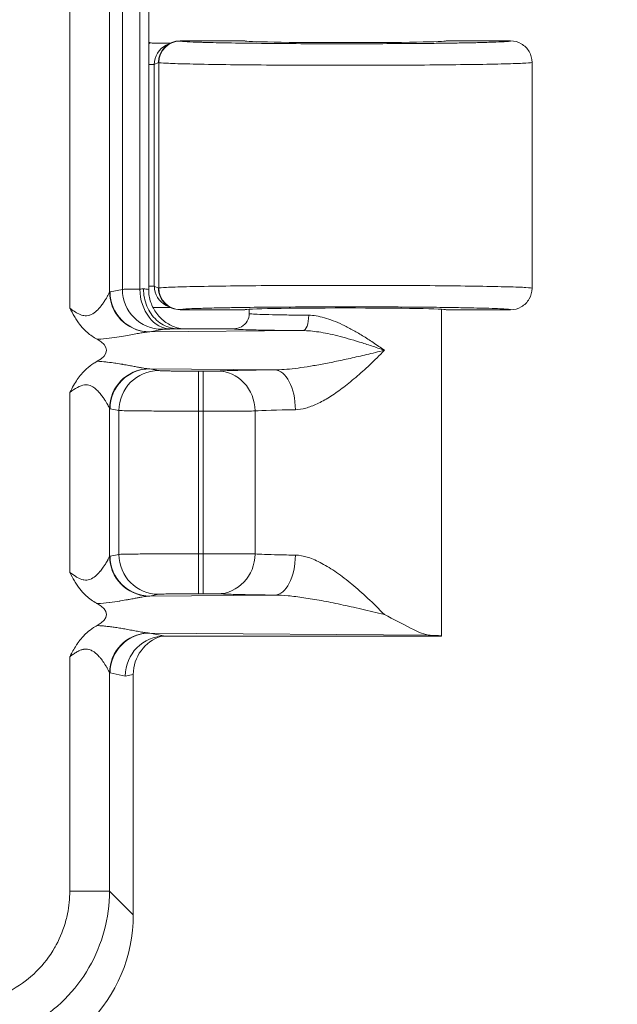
# Model space of a CAD drawing. Header units: inches. Extents: x 0.3 to 84.8, y 1.5 to 53.5.
# Tile 67 of 107: x 76.4 to 77.4, y 20.8 to 22.4. Entities that reach past the tile are written whole.
import ezdxf

# ---------------------------------------------------------------- set-up
doc = ezdxf.new("R2010")
doc.units = ezdxf.units.IN
doc.header["$LTSCALE"] = 2.5
doc.header["$MEASUREMENT"] = 0
for name, color, linetype, lineweight in [('Dimension (ANSI)', 7, 'Continuous', 9), ('Visible (ANSI)', 7, 'Continuous', 18), ('Visible Narrow (ANSI)', 7, 'Continuous', 5)]:
    doc.layers.add(name, color=color, linetype=linetype, lineweight=lineweight)
doc.styles.add('Note Text (ANSI)', font='arial.ttf')
doc.dimstyles.new('.XX', dxfattribs={"dimscale": 2.5, "dimtxt": 0.095, "dimasz": 0.125, "dimexe": 0.1875, "dimexo": 0.0625, "dimgap": 0.0625, "dimtad": 0, "dimtih": 1, "dimtoh": 1, "dimrnd": 1e-08, "dimzin": 0, "dimdsep": 46, "dimtxsty": 'Note Text (ANSI)', "dimblk": 'Filled-1', "dimcen": 0.09, "dimdle": 0.45, "dimclrd": 256, "dimclre": 256, "dimclrt": 256, "dimadec": 0, "dimazin": 1, "dimtfac": 1.263158, "dimtofl": 0, "dimtmove": 0, "dimatfit": 3, "dimfxl": 1, "dimtolj": 1, "dimtzin": 4, "dimlwd": -1, "dimlwe": -1, "dimarcsym": 0})

# ---------------------------------------------------------------- blocks, each defined once
blk = doc.blocks.new('Filled-1')
at = {"color": 0}
for p, q in [((0, 0), (-1, 0.25)), ((-1, 0.25), (-1, -0.25)), ((-1, 0), (0, 0)), ((-1, -0.25), (0, 0))]:
    blk.add_line(p, q, dxfattribs=at)
at = {"color": 0, "flags": 128}
blk.add_lwpolyline([(-1, -0.25), (0, 0), (-1, 0.25), (-1, -0.25)], dxfattribs=at)
at = {"color": 0}
blk.add_solid([(-1, -0.25), (0, 0), (-1, 0.25), (-1, -0.25)], dxfattribs=at)
blk = doc.blocks.new('*D53')
at = {"layer": 'Defpoints', "color": 0, "transparency": 16777216}
for p in [(68.6073, 32.3656), (68.6073, 20.3406), (80.6698, 20.3406)]:
    blk.add_point(p, dxfattribs=at)
at = {"layer": 'Dimension (ANSI)', "transparency": 16777216}
for p, q in [((68.7635, 32.3656), (81.1385, 32.3656)), ((80.6698, 32.0531), (80.6698, 28.0394)), ((80.6698, 20.6531), (80.6698, 27.4842)), ((68.7635, 20.3406), (81.1385, 20.3406))]:
    blk.add_line(p, q, dxfattribs=at)
at = {"layer": 'Dimension (ANSI)', "transparency": 16777216, "xscale": 0.3125, "yscale": 0.3125, "zscale": 0.3125}
for p, rotation in [((80.6698, 32.3656), 90), ((80.6698, 20.3406), 270)]:
    blk.add_blockref('Filled-1', p, dxfattribs=dict(at, rotation=rotation))
at = {"layer": 'Dimension (ANSI)', "transparency": 16777216, "insert": (80.2802, 27.8831), "char_height": 0.2375, "attachment_point": 1, "style": 'Note Text (ANSI)'}
blk.add_mtext('\\A1;12.03', dxfattribs=at)

msp = doc.modelspace()

# ---------------------------------------------------------------- linework, layer by layer
at = {"layer": 'Visible (ANSI)'}
for p, q in [((76.647, 21.9169), (76.647, 22.7892)), ((76.8032, 22.3216), (76.698, 22.3216)), ((77.2357, 22.3216), (77.1307, 22.3216)), ((76.6824, 22.3179), (76.6755, 22.3145)), ((76.6834, 22.3181), (76.6834, 22.3181)), ((77.2707, 22.2866), (77.2707, 21.9191)), ((76.6824, 21.8878), (76.6755, 21.8912)), ((76.6834, 21.8876), (76.6834, 21.8876)), ((76.8032, 21.8841), (76.698, 21.8841)), ((76.8107, 21.8781), (76.8107, 21.8849)), ((77.1232, 21.3531), (77.1232, 21.8849)), ((77.2357, 21.8841), (77.1307, 21.8841)), ((76.5948, 21.8393), (76.5948, 21.8393)), ((76.5969, 21.8396), (76.5969, 21.8396)), ((76.6217, 21.844), (76.6217, 21.844)), ((76.7857, 21.8531), (76.6951, 21.8531)), ((76.5948, 21.7968), (76.5948, 21.7968)), ((76.5969, 21.7965), (76.5969, 21.7965)), ((76.6217, 21.7922), (76.6217, 21.7922)), ((76.6217, 21.77), (76.6217, 21.77)), ((76.6217, 21.4362), (76.6217, 21.4362)), ((76.5948, 21.4093), (76.5948, 21.4093)), ((76.5969, 21.4096), (76.5969, 21.4096)), ((76.6217, 21.414), (76.6217, 21.414)), ((76.6217, 21.3622), (76.6217, 21.3622)), ((77.1232, 21.3531), (76.6736, 21.3531)), ((76.6219, 21.2907), (76.6219, 20.8996))]:
    msp.add_line(p, q, dxfattribs=at)
for centre, major_axis, ratio, start_param, end_param in [((76.6568, 22.3528), (-0.0345, -0.0069), 0.996044, 1.092966, 1.154347), ((76.698, 22.2866), (0, 0.035), 0.999239, 0, 1.570796), ((76.9669, 22.3216), (0.1638, 0), 0.017455, 3.141593, 6.283185), ((76.6912, 22.2832), (0.0314, 0.0157), 0.998372, 1.418009, 1.418642), ((76.698, 21.9191), (0, -0.035), 0.999239, 4.712267, 6.283064), ((76.6912, 21.9225), (0.0314, -0.0155), 0.99839, 4.85971, 4.860492), ((76.9669, 21.8841), (-0.1638, 0), 0.017455, 3.141593, 6.283185), ((76.6568, 21.8529), (-0.0345, 0.0069), 0.996044, 6.001653, 6.001835), ((76.508, 21.8181), (0.0702, 0), 0.412637, 5.617883, 6.948388), ((76.508, 21.3881), (0.0702, 0), 0.412637, 5.620478, 6.947845), ((76.6736, 21.2881), (0, 0.065), 0.996044, 0, 1.570796), ((76.6872, 21.2908), (0.064, 0.0128), 0.996044, 1.676593, 2.945425), ((76.9669, 21.3531), (0.1562, 0), 0.017455, 6.275185, 6.772124), ((76.371, 20.9015), (0.1781, -0.1781), 0.992433, 5.501585, 7.064785)]:
    msp.add_ellipse(centre, major_axis=major_axis, ratio=ratio, start_param=start_param, end_param=end_param, dxfattribs=at)
for points, knots in [([(77.2357, 22.3216), (77.2418, 22.3216), (77.2479, 22.32), (77.2532, 22.3169), (77.2585, 22.3138), (77.2629, 22.3094), (77.266, 22.3041), (77.269, 22.2988), (77.2707, 22.2927), (77.2707, 22.2866)], [0, 0, 0, 0, 0.333333, 0.333333, 0.333333, 0.666667, 0.666667, 0.666667, 1, 1, 1, 1]), ([(76.6491, 22.3186), (76.6504, 22.3184), (76.6516, 22.3182), (76.6541, 22.3179), (76.6552, 22.3178), (76.6564, 22.3178)], [-0.0188263, -0.0188263, -0.0188263, -0.0188263, -0.00908625, -0.00908625, -0.00005704, -0.00005704, -0.00005704, -0.00005704]), ([(76.6564, 22.3178), (76.6629, 22.3179), (76.6689, 22.3179), (76.6771, 22.318), (76.68, 22.318), (76.6827, 22.3181)], [-0.06906321, -0.06906321, -0.06906321, -0.06906321, -0.03760418, -0.03760418, -0.018638, -0.018638, -0.018638, -0.018638]), ([(77.2357, 21.8841), (77.2418, 21.8841), (77.2479, 21.8857), (77.2532, 21.8888), (77.2585, 21.8918), (77.2629, 21.8963), (77.266, 21.9016), (77.269, 21.9069), (77.2707, 21.913), (77.2707, 21.9191)], [0, 0, 0, 0, 0.333333, 0.333333, 0.333333, 0.666667, 0.666667, 0.666667, 1, 1, 1, 1]), ([(76.6386, 21.9181), (76.6386, 21.9133), (76.639, 21.9084), (76.64, 21.9037), (76.6409, 21.899), (76.6423, 21.8944), (76.6441, 21.89), (76.6459, 21.8856), (76.6482, 21.8814), (76.6509, 21.8776), (76.6535, 21.8737), (76.6565, 21.8703), (76.6599, 21.8672), (76.6632, 21.8642), (76.6668, 21.8616), (76.6706, 21.8595), (76.6745, 21.8573), (76.6785, 21.8557), (76.6826, 21.8547), (76.6866, 21.8536), (76.6906, 21.8531), (76.6951, 21.8531)], [0, 0, 0, 0, 0.142857, 0.142857, 0.142857, 0.285714, 0.285714, 0.285714, 0.428571, 0.428571, 0.428571, 0.571429, 0.571429, 0.571429, 0.714286, 0.714286, 0.714286, 0.857143, 0.857143, 0.857143, 1, 1, 1, 1]), ([(76.647, 21.9169), (76.647, 21.9099), (76.6482, 21.9028), (76.6527, 21.8896), (76.656, 21.8834), (76.6643, 21.8724), (76.6694, 21.8675), (76.6777, 21.8617), (76.6807, 21.86), (76.6864, 21.8572), (76.6892, 21.8561), (76.6939, 21.8546), (76.6957, 21.8541), (76.6982, 21.8535), (76.699, 21.8534), (76.7001, 21.8532), (76.7004, 21.8531), (76.7007, 21.8531)], [0, 0, 0, 0, 0.0535069, 0.0535069, 0.1061098, 0.1061098, 0.1586969, 0.1586969, 0.1843385, 0.1843385, 0.2079962, 0.2079962, 0.2240638, 0.2240638, 0.232555, 0.232555, 0.2367634, 0.2367634, 0.2367634, 0.2367634]), ([(76.5632, 21.836), (76.5624, 21.8364), (76.5616, 21.8368), (76.5608, 21.8373), (76.5554, 21.8404), (76.5501, 21.8442), (76.5454, 21.8486), (76.5431, 21.8507), (76.541, 21.8529), (76.5389, 21.8553), (76.536, 21.8585), (76.5333, 21.8621), (76.5308, 21.8658), (76.5292, 21.8682), (76.5276, 21.8707), (76.5261, 21.8733), (76.5235, 21.8776), (76.5211, 21.8821), (76.5186, 21.8867)], [0, 0, 0, 0, 0.042127, 0.042127, 0.042127, 0.333333, 0.333333, 0.333333, 0.47227, 0.47227, 0.47227, 0.666667, 0.666667, 0.666667, 0.792433, 0.792433, 0.792433, 1, 1, 1, 1]), ([(76.6827, 21.8876), (76.6799, 21.8877), (76.677, 21.8877), (76.669, 21.8878), (76.663, 21.8878), (76.6564, 21.8878)], [0.02166068, 0.02166068, 0.02166068, 0.02166068, 0.04648151, 0.04648151, 0.0886011, 0.0886011, 0.0886011, 0.0886011]), ([(76.7857, 21.8531), (76.79, 21.8531), (76.7944, 21.8542), (76.7982, 21.8564), (76.802, 21.8586), (76.8052, 21.8618), (76.8074, 21.8656), (76.8095, 21.8693), (76.8107, 21.8737), (76.8107, 21.878)], [0, 0, 0, 0, 0.3333333, 0.3333333, 0.3333333, 0.6666667, 0.6666667, 0.6666667, 0.9993553, 0.9993553, 0.9993553, 0.9993553]), ([(76.5186, 21.7495), (76.5207, 21.7534), (76.5228, 21.7572), (76.5249, 21.7609), (76.5269, 21.7643), (76.5288, 21.7675), (76.5309, 21.7705), (76.533, 21.7736), (76.5352, 21.7765), (76.5375, 21.7793), (76.5401, 21.7823), (76.5428, 21.7851), (76.5456, 21.7877), (76.5494, 21.7912), (76.5536, 21.7944), (76.5579, 21.7971), (76.5596, 21.7982), (76.5614, 21.7992), (76.5632, 21.8002)], [0, 0, 0, 0, 0.174708, 0.174708, 0.174708, 0.333333, 0.333333, 0.333333, 0.492924, 0.492924, 0.492924, 0.666667, 0.666667, 0.666667, 0.903085, 0.903085, 0.903085, 1, 1, 1, 1]), ([(76.5632, 21.4059), (76.5628, 21.4062), (76.5625, 21.4064), (76.5621, 21.4066), (76.5561, 21.4099), (76.5505, 21.4139), (76.5454, 21.4186), (76.5433, 21.4205), (76.5413, 21.4225), (76.5394, 21.4246), (76.5363, 21.4281), (76.5335, 21.4318), (76.5308, 21.4358), (76.5293, 21.4381), (76.5278, 21.4404), (76.5263, 21.4429), (76.5237, 21.4473), (76.5212, 21.4519), (76.5186, 21.4567)], [0, 0, 0, 0, 0.020574, 0.020574, 0.020574, 0.333333, 0.333333, 0.333333, 0.4603, 0.4603, 0.4603, 0.666667, 0.666667, 0.666667, 0.785011, 0.785011, 0.785011, 1, 1, 1, 1]), ([(77.0304, 21.3881), (77.0452, 21.3806), (77.06, 21.3725), (77.0857, 21.3596), (77.0966, 21.3546), (77.1049, 21.3544)], [0.0000001, 0.0000001, 0.0000001, 0.0000001, 0.135667, 0.135667, 0.2691124, 0.2691124, 0.2691124, 0.2691124]), ([(76.5186, 21.3195), (76.5199, 21.3219), (76.5212, 21.3243), (76.5225, 21.3267), (76.5243, 21.3298), (76.526, 21.3328), (76.5278, 21.3358), (76.5286, 21.337), (76.5295, 21.3383), (76.5303, 21.3396), (76.5314, 21.3412), (76.5325, 21.3427), (76.5336, 21.3443), (76.5358, 21.3472), (76.538, 21.35), (76.5405, 21.3526), (76.5419, 21.3541), (76.5433, 21.3556), (76.5448, 21.357), (76.5462, 21.3583), (76.5477, 21.3596), (76.5492, 21.3608), (76.5527, 21.3637), (76.5564, 21.3663), (76.5604, 21.3686), (76.5613, 21.3692), (76.5623, 21.3697), (76.5633, 21.3702)], [0, 0, 0, 0, 0.116752, 0.116752, 0.116752, 0.267552, 0.267552, 0.267552, 0.333333, 0.333333, 0.333333, 0.417564, 0.417564, 0.417564, 0.576083, 0.576083, 0.576083, 0.666667, 0.666667, 0.666667, 0.752789, 0.752789, 0.752789, 0.951284, 0.951284, 0.951284, 1, 1, 1, 1])]:
    msp.add_open_spline(points, degree=3, knots=knots, dxfattribs=at)
for points in [[(76.647, 21.9169), (76.647, 21.9169), (76.647, 21.9169), (76.647, 21.9169)], [(76.6564, 21.8878), (76.6556, 21.8878), (76.6548, 21.8878), (76.654, 21.8877)]]:
    msp.add_open_spline(points, degree=3, dxfattribs=at)
at = {"layer": 'Visible Narrow (ANSI)'}
for p, q in [((76.5186, 22.8195), (76.5186, 21.8867)), ((76.5834, 22.7935), (76.5834, 21.9127)), ((76.6043, 22.789), (76.6043, 21.9172)), ((76.6326, 22.7884), (76.6326, 21.9178)), ((76.6983, 22.3214), (76.698, 22.3216)), ((76.6561, 22.2831), (76.647, 22.2831)), ((76.663, 22.2866), (76.6561, 22.2831)), ((76.6561, 21.9226), (76.6561, 22.2831)), ((76.6634, 22.2864), (76.663, 22.2866)), ((76.6634, 22.2864), (76.6634, 21.9193)), ((76.6561, 21.9226), (76.647, 21.9226)), ((76.6561, 21.9226), (76.663, 21.9191)), ((76.6634, 21.9193), (76.663, 21.9191)), ((76.5842, 21.9131), (76.6043, 21.9172)), ((76.6983, 21.8843), (76.698, 21.8841)), ((76.6489, 21.8482), (76.669, 21.8522)), ((76.6489, 21.8482), (76.8979, 21.8501)), ((76.6489, 21.788), (76.852, 21.7864)), ((76.6489, 21.788), (76.6632, 21.7851)), ((76.7279, 21.7191), (76.7279, 21.7841)), ((76.7279, 21.7841), (76.7354, 21.7841)), ((76.5186, 21.7495), (76.5186, 21.4567)), ((76.5834, 21.7235), (76.5834, 21.4827)), ((76.5842, 21.723), (76.5984, 21.7201)), ((76.5984, 21.7201), (76.5984, 21.486)), ((76.7279, 21.7191), (76.7279, 21.487)), ((76.7279, 21.7191), (76.7354, 21.7191)), ((76.7354, 21.7191), (76.7354, 21.487)), ((76.82, 21.7194), (76.82, 21.4867)), ((76.5842, 21.4831), (76.5984, 21.486)), ((76.7279, 21.487), (76.7354, 21.487)), ((76.7279, 21.422), (76.7279, 21.487)), ((76.7279, 21.422), (76.7354, 21.422)), ((76.6489, 21.4182), (76.6632, 21.421)), ((76.852, 21.4198), (76.6489, 21.4182)), ((76.6736, 21.3531), (76.6489, 21.358)), ((77.1049, 21.3544), (76.6489, 21.358)), ((76.5186, 21.3195), (76.5186, 20.9382)), ((76.5834, 21.2935), (76.5834, 20.9382)), ((76.6089, 21.2881), (76.5842, 21.293)), ((76.6219, 21.2907), (76.6089, 21.2881)), ((76.5186, 20.9382), (76.5834, 20.9382)), ((76.6219, 20.8996), (76.5834, 20.9382))]:
    msp.add_line(p, q, dxfattribs=at)
for centre, major_axis, ratio, start_param, end_param in [((76.6983, 22.2864), (0.0156, 0.0313), 0.999239, 0.46383, 2.034018), ((76.6908, 22.2833), (-0.0259, -0.0484), 0.996516, 4.501205, 4.562431), ((76.6912, 22.2832), (0.0314, 0.0157), 0.998372, 1.571022, 2.678596), ((76.6912, 21.9225), (0.0314, -0.0155), 0.99839, 3.599769, 4.707332), ((76.6983, 21.9193), (-0.0156, 0.0313), 0.999239, 1.107575, 2.677762), ((76.5842, 21.7866), (0.0001, 0.1265), 0.087135, 0.017888, 0.089732), ((76.6481, 21.9127), (-0.0468, 0.0451), 0.992154, 0.771332, 2.299801), ((76.6489, 21.9131), (0.0127, -0.0637), 0.996044, 4.516222, 6.085497), ((76.669, 21.9172), (0.0127, -0.0637), 0.996044, 4.516225, 6.085408), ((76.5819, 21.9192), (0.0651, 0), 0.035116, 5.604467, 5.766579), ((76.6832, 21.9178), (0.0014, -0.065), 0.777978, 4.695572, 6.255393), ((76.8979, 21.8751), (-0.0002, -0.025), 0.380984, 0.018867, 1.573534), ((76.6481, 21.7235), (0.0468, 0.0451), 0.992153, 0.841854, 2.370276), ((76.6489, 21.723), (0.0127, 0.0637), 0.996044, 0.197689, 1.766964), ((76.6632, 21.7201), (0.0127, 0.0637), 0.996044, 0.19774, 1.766965), ((76.7354, 21.7191), (0, 0.065), 0.00001, 0.017487, 1.570797), ((76.7589, 21.7194), (-0.0031, 0.0649), 0.940262, 4.66704, 6.231911), ((76.852, 21.7214), (-0.0007, 0.065), 0.519507, 4.706933, 6.262841), ((76.5838, 21.7258), (0.00072, -0.00281), 0.513602, 5.545985, 6.04079), ((76.967, 21.7181), (-0.1563, 0), 0.024701, 5.258774, 5.936286), ((76.6632, 21.486), (0.0127, -0.0637), 0.996044, 4.51622, 6.085431), ((76.7354, 21.487), (0, -0.065), 0.00001, 4.712395, 6.265712), ((76.7589, 21.4867), (-0.0031, -0.0649), 0.940262, 0.051275, 1.616145), ((76.5843, 21.3566), (0.0001, 0.1265), 0.08714, 0.017875, 0.089719), ((76.6481, 21.4827), (-0.0468, 0.0451), 0.992154, 0.771332, 2.299801), ((76.6489, 21.4831), (0.0127, -0.0637), 0.996044, 4.516222, 6.085497), ((76.852, 21.4847), (-0.0007, -0.065), 0.519569, 0.020697, 1.576191), ((76.6481, 21.2935), (-0.0468, -0.0451), 0.992149, 3.98335, 5.511784), ((76.6489, 21.293), (0.0127, 0.0637), 0.996044, 0.197689, 1.766964), ((76.649, 21.3823), (0.0327, -0.0016), 0.744449, 4.652997, 4.745621), ((76.5843, 21.418), (0, -0.125), 0.087144, 6.193089, 6.265793)]:
    msp.add_ellipse(centre, major_axis=major_axis, ratio=ratio, start_param=start_param, end_param=end_param, dxfattribs=at)
for points, knots in [([(77.2357, 22.3216), (77.2357, 22.3215), (77.2356, 22.3214), (77.2354, 22.3213), (77.2344, 22.321), (77.2316, 22.3207), (77.2268, 22.3204), (77.225, 22.3203), (77.223, 22.3201), (77.2206, 22.32), (77.2153, 22.3198), (77.2086, 22.3195), (77.2006, 22.3193), (77.1959, 22.3191), (77.1907, 22.319), (77.1851, 22.3188), (77.1772, 22.3186), (77.1684, 22.3185), (77.1588, 22.3183), (77.1503, 22.3181), (77.1413, 22.318), (77.1318, 22.3179), (77.123, 22.3178), (77.1137, 22.3176), (77.1042, 22.3175), (77.0916, 22.3174), (77.0785, 22.3173), (77.0649, 22.3172), (77.0569, 22.3172), (77.0487, 22.3171), (77.0404, 22.3171), (77.0239, 22.317), (77.007, 22.3169), (76.99, 22.3169), (76.9839, 22.3169), (76.9778, 22.3169), (76.9717, 22.3169), (76.9521, 22.3169), (76.9325, 22.3169), (76.9132, 22.317), (76.9097, 22.317), (76.9062, 22.317), (76.9027, 22.317), (76.8812, 22.3171), (76.8604, 22.3173), (76.8409, 22.3174), (76.8399, 22.3174), (76.8389, 22.3175), (76.838, 22.3175), (76.8176, 22.3177), (76.7987, 22.3179), (76.7819, 22.3182), (76.7808, 22.3182), (76.7798, 22.3182), (76.7788, 22.3182), (76.7632, 22.3185), (76.7495, 22.3188), (76.7381, 22.3191), (76.736, 22.3192), (76.7341, 22.3192), (76.7321, 22.3193), (76.7227, 22.3196), (76.7152, 22.3199), (76.7096, 22.3202), (76.7077, 22.3203), (76.7061, 22.3204), (76.7047, 22.3205), (76.7011, 22.3208), (76.6989, 22.3211), (76.6983, 22.3214)], [0, 0, 0, 0, 0.016232, 0.016232, 0.016232, 0.083333, 0.083333, 0.083333, 0.108813, 0.108813, 0.108813, 0.166667, 0.166667, 0.166667, 0.201015, 0.201015, 0.201015, 0.25, 0.25, 0.25, 0.293365, 0.293365, 0.293365, 0.333333, 0.333333, 0.333333, 0.385707, 0.385707, 0.385707, 0.416667, 0.416667, 0.416667, 0.478066, 0.478066, 0.478066, 0.5, 0.5, 0.5, 0.570423, 0.570423, 0.570423, 0.583333, 0.583333, 0.583333, 0.662778, 0.662778, 0.662778, 0.666667, 0.666667, 0.666667, 0.75, 0.75, 0.75, 0.755103, 0.755103, 0.755103, 0.833333, 0.833333, 0.833333, 0.84738, 0.84738, 0.84738, 0.916667, 0.916667, 0.916667, 0.939982, 0.939982, 0.939982, 1, 1, 1, 1]), ([(77.2707, 21.9191), (77.2707, 21.9195), (77.2639, 21.9203), (77.2338, 21.9214), (77.186, 21.9224), (77.1236, 21.9232), (77.0507, 21.9237), (76.9723, 21.9238), (76.8935, 21.9237), (76.8196, 21.9233), (76.7555, 21.9225), (76.7055, 21.9216), (76.6729, 21.9205), (76.6643, 21.9197), (76.6634, 21.9193)], [0, 0, 0, 0, 0.0833333, 0.1666667, 0.25, 0.3333333, 0.4166667, 0.5, 0.5833333, 0.6666667, 0.75, 0.8333333, 0.9166667, 0.999996, 0.999996, 0.999996, 0.999996]), ([(76.5186, 21.8867), (76.5219, 21.8841), (76.5251, 21.8819), (76.5281, 21.8801), (76.529, 21.8796), (76.5299, 21.879), (76.5308, 21.8785), (76.534, 21.8768), (76.537, 21.8755), (76.5399, 21.8748), (76.5404, 21.8747), (76.541, 21.8746), (76.5415, 21.8745), (76.5446, 21.874), (76.5476, 21.8742), (76.5506, 21.875), (76.5508, 21.8751), (76.5511, 21.8752), (76.5513, 21.8753), (76.5545, 21.8764), (76.5576, 21.8783), (76.5603, 21.8805), (76.563, 21.8828), (76.5654, 21.8853), (76.5675, 21.8878), (76.5678, 21.888), (76.568, 21.8883), (76.5682, 21.8885), (76.57, 21.8908), (76.5716, 21.8929), (76.5731, 21.895), (76.5734, 21.8954), (76.5736, 21.8958), (76.5739, 21.8963), (76.5751, 21.8981), (76.5762, 21.8998), (76.5772, 21.9014), (76.5775, 21.9019), (76.5778, 21.9024), (76.5781, 21.9029), (76.5789, 21.9043), (76.5796, 21.9055), (76.5802, 21.9066), (76.5805, 21.9072), (76.5808, 21.9077), (76.5811, 21.9081), (76.5815, 21.909), (76.5819, 21.9098), (76.5823, 21.9104), (76.5825, 21.9109), (76.5827, 21.9113), (76.5829, 21.9116), (76.5831, 21.9121), (76.5833, 21.9124), (76.5834, 21.9127)], [0, 0, 0, 0, 0.076141, 0.076141, 0.076141, 0.1, 0.1, 0.1, 0.1845787, 0.1845787, 0.1845787, 0.2, 0.2, 0.2, 0.2921516, 0.2921516, 0.2921516, 0.3, 0.3, 0.3, 0.4, 0.4, 0.4, 0.5, 0.5, 0.5, 0.5101505, 0.5101505, 0.5101505, 0.6, 0.6, 0.6, 0.6182911, 0.6182911, 0.6182911, 0.7, 0.7, 0.7, 0.7267813, 0.7267813, 0.7267813, 0.8, 0.8, 0.8, 0.8351581, 0.8351581, 0.8351581, 0.9, 0.9, 0.9, 0.9436649, 0.9436649, 0.9436649, 0.9999998, 0.9999998, 0.9999998, 0.9999998]), ([(76.6043, 21.9172), (76.6054, 21.9173), (76.6114, 21.9175), (76.6246, 21.9177), (76.6326, 21.9178)], [0, 0, 0, 0, 0.5, 0.9999998, 0.9999998, 0.9999998, 0.9999998]), ([(76.647, 21.9169), (76.647, 21.9171), (76.6464, 21.9173), (76.645, 21.9175), (76.6436, 21.9177), (76.6414, 21.9179), (76.6386, 21.9181)], [0.0327553, 0.0327553, 0.0327553, 0.0327553, 0.4990957, 0.4990957, 0.4990957, 1, 1, 1, 1]), ([(77.2357, 21.8841), (77.2357, 21.8842), (77.2355, 21.8843), (77.235, 21.8844), (77.2339, 21.8847), (77.2311, 21.885), (77.2268, 21.8853), (77.2245, 21.8854), (77.2217, 21.8856), (77.2185, 21.8857), (77.2136, 21.886), (77.2076, 21.8862), (77.2006, 21.8864), (77.1948, 21.8866), (77.1883, 21.8868), (77.1811, 21.8869), (77.1742, 21.8871), (77.1668, 21.8872), (77.1588, 21.8874), (77.1486, 21.8876), (77.1376, 21.8877), (77.1258, 21.8879), (77.1188, 21.888), (77.1116, 21.8881), (77.1042, 21.8881), (77.0893, 21.8883), (77.0736, 21.8884), (77.0573, 21.8885), (77.0517, 21.8886), (77.0461, 21.8886), (77.0404, 21.8886), (77.0211, 21.8887), (77.0012, 21.8888), (76.9812, 21.8888), (76.9781, 21.8888), (76.9749, 21.8888), (76.9717, 21.8888), (76.949, 21.8888), (76.9261, 21.8888), (76.904, 21.8887), (76.9036, 21.8887), (76.9032, 21.8887), (76.9028, 21.8887), (76.8802, 21.8886), (76.8584, 21.8884), (76.838, 21.8882), (76.836, 21.8882), (76.834, 21.8882), (76.832, 21.8882), (76.8139, 21.888), (76.7971, 21.8878), (76.7819, 21.8875), (76.7783, 21.8874), (76.7747, 21.8874), (76.7712, 21.8873), (76.7588, 21.8871), (76.7477, 21.8868), (76.7381, 21.8866), (76.7341, 21.8864), (76.7303, 21.8863), (76.7268, 21.8862), (76.7198, 21.886), (76.7141, 21.8857), (76.7096, 21.8855), (76.7066, 21.8853), (76.7041, 21.8851), (76.7023, 21.8849), (76.7001, 21.8847), (76.6988, 21.8845), (76.6983, 21.8843)], [0, 0, 0, 0, 0.022742, 0.022742, 0.022742, 0.083333, 0.083333, 0.083333, 0.116174, 0.116174, 0.116174, 0.166667, 0.166667, 0.166667, 0.20918, 0.20918, 0.20918, 0.25, 0.25, 0.25, 0.302331, 0.302331, 0.302331, 0.333333, 0.333333, 0.333333, 0.395478, 0.395478, 0.395478, 0.416667, 0.416667, 0.416667, 0.488639, 0.488639, 0.488639, 0.5, 0.5, 0.5, 0.581797, 0.581797, 0.581797, 0.583333, 0.583333, 0.583333, 0.666667, 0.666667, 0.666667, 0.674951, 0.674951, 0.674951, 0.75, 0.75, 0.75, 0.768079, 0.768079, 0.768079, 0.833333, 0.833333, 0.833333, 0.861122, 0.861122, 0.861122, 0.916667, 0.916667, 0.916667, 0.954693, 0.954693, 0.954693, 1, 1, 1, 1]), ([(76.8107, 21.8781), (76.8107, 21.8778), (76.8135, 21.8773), (76.8264, 21.8766), (76.8471, 21.876), (76.8743, 21.8755), (76.896, 21.8752), (76.9074, 21.8751)], [0.0000102, 0.0000102, 0.0000102, 0.0000102, 0.2, 0.4, 0.6, 0.8, 1, 1, 1, 1]), ([(76.9074, 21.8751), (76.9113, 21.8751), (76.9153, 21.8747), (76.9196, 21.874), (76.9238, 21.8734), (76.9282, 21.8724), (76.9328, 21.8711), (76.9374, 21.8698), (76.9422, 21.8682), (76.947, 21.8663), (76.9519, 21.8644), (76.957, 21.8622), (76.9621, 21.8598), (76.9673, 21.8573), (76.9726, 21.8546), (76.9781, 21.8516), (76.9835, 21.8486), (76.9891, 21.8454), (76.9948, 21.8419), (77.0005, 21.8384), (77.0063, 21.8346), (77.0123, 21.8307), (77.0182, 21.8267), (77.0243, 21.8225), (77.0304, 21.8181)], [0.0000003, 0.0000003, 0.0000003, 0.0000003, 0.125, 0.125, 0.125, 0.25, 0.25, 0.25, 0.375, 0.375, 0.375, 0.5, 0.5, 0.5, 0.625, 0.625, 0.625, 0.75, 0.75, 0.75, 0.875, 0.875, 0.875, 1, 1, 1, 1]), ([(76.5632, 21.836), (76.5636, 21.836), (76.564, 21.836), (76.5644, 21.836), (76.5708, 21.8364), (76.5769, 21.8369), (76.5825, 21.8376), (76.5885, 21.8383), (76.594, 21.8391), (76.5989, 21.8399), (76.6039, 21.8407), (76.6083, 21.8415), (76.6124, 21.8422), (76.6164, 21.843), (76.6201, 21.8437), (76.6235, 21.8443), (76.6268, 21.8449), (76.6299, 21.8455), (76.6327, 21.846), (76.6354, 21.8465), (76.6379, 21.8469), (76.6401, 21.8472), (76.6423, 21.8476), (76.6442, 21.8478), (76.6459, 21.848)], [0, 0, 0, 0, 0.008163, 0.008163, 0.008163, 0.142857, 0.142857, 0.142857, 0.285714, 0.285714, 0.285714, 0.428571, 0.428571, 0.428571, 0.571429, 0.571429, 0.571429, 0.714286, 0.714286, 0.714286, 0.857143, 0.857143, 0.857143, 1, 1, 1, 1]), ([(76.6459, 21.848), (76.6464, 21.848), (76.6474, 21.8481), (76.6484, 21.8481), (76.6489, 21.8482)], [0.0000338, 0.0000338, 0.0000338, 0.0000338, 0.5, 1, 1, 1, 1]), ([(76.669, 21.8522), (76.6693, 21.8522), (76.6699, 21.8523), (76.6708, 21.8523), (76.6715, 21.8524), (76.6724, 21.8524), (76.6735, 21.8525), (76.6752, 21.8526), (76.6773, 21.8526), (76.68, 21.8527), (76.681, 21.8527), (76.6821, 21.8528), (76.6832, 21.8528)], [0, 0, 0, 0, 0.2708649, 0.2708649, 0.2708649, 0.5, 0.5, 0.5, 0.8635098, 0.8635098, 0.8635098, 1, 1, 1, 1]), ([(76.7857, 21.8531), (76.7856, 21.8528), (76.7888, 21.8523), (76.8036, 21.8516), (76.8275, 21.851), (76.8594, 21.8505), (76.8843, 21.8502), (76.8979, 21.8501)], [0, 0, 0, 0, 0.2, 0.4, 0.6, 0.8, 0.9999997, 0.9999997, 0.9999997, 0.9999997]), ([(76.8979, 21.8501), (76.9017, 21.8501), (76.9058, 21.8499), (76.9101, 21.8496), (76.9144, 21.8492), (76.9189, 21.8486), (76.9237, 21.8479), (76.9284, 21.8472), (76.9333, 21.8463), (76.9385, 21.8453), (76.9436, 21.8442), (76.9489, 21.843), (76.9545, 21.8416), (76.96, 21.8402), (76.9657, 21.8387), (76.9716, 21.837), (76.9776, 21.8354), (76.9837, 21.8335), (76.99, 21.8316), (76.9964, 21.8296), (77.0029, 21.8275), (77.0096, 21.8252), (77.0163, 21.823), (77.0233, 21.8206), (77.0304, 21.8181)], [0, 0, 0, 0, 0.125, 0.125, 0.125, 0.25, 0.25, 0.25, 0.375, 0.375, 0.375, 0.5, 0.5, 0.5, 0.625, 0.625, 0.625, 0.75, 0.75, 0.75, 0.875, 0.875, 0.875, 1, 1, 1, 1]), ([(76.852, 21.7864), (76.8568, 21.7864), (76.8619, 21.7866), (76.8675, 21.787), (76.873, 21.7873), (76.8789, 21.7879), (76.8852, 21.7887), (76.8914, 21.7894), (76.8979, 21.7903), (76.9048, 21.7914), (76.9117, 21.7925), (76.9189, 21.7937), (76.9263, 21.7951), (76.9338, 21.7964), (76.9416, 21.798), (76.9496, 21.7996), (76.9577, 21.8013), (76.966, 21.803), (76.9747, 21.805), (76.9834, 21.8069), (76.9924, 21.809), (77.0016, 21.8111), (77.0109, 21.8133), (77.0205, 21.8156), (77.0304, 21.8181)], [0.0000105, 0.0000105, 0.0000105, 0.0000105, 0.125, 0.125, 0.125, 0.25, 0.25, 0.25, 0.375, 0.375, 0.375, 0.5, 0.5, 0.5, 0.625, 0.625, 0.625, 0.75, 0.75, 0.75, 0.875, 0.875, 0.875, 1, 1, 1, 1]), ([(76.8858, 21.7214), (76.891, 21.7215), (76.9022, 21.7232), (76.9208, 21.7303), (76.9407, 21.7413), (76.9617, 21.7558), (76.9836, 21.7734), (77.0066, 21.7942), (77.0224, 21.8098), (77.0304, 21.8181)], [0.000006, 0.000006, 0.000006, 0.000006, 0.1428571, 0.2857143, 0.4285714, 0.5714286, 0.7142857, 0.8571429, 1, 1, 1, 1]), ([(76.5632, 21.8002), (76.5682, 21.7999), (76.573, 21.7995), (76.5773, 21.7991), (76.5782, 21.799), (76.5791, 21.7989), (76.58, 21.7988), (76.5844, 21.7984), (76.5884, 21.7978), (76.5921, 21.7973), (76.5927, 21.7972), (76.5932, 21.7971), (76.5938, 21.797), (76.5976, 21.7964), (76.6011, 21.7959), (76.6043, 21.7953), (76.6047, 21.7952), (76.605, 21.7952), (76.6053, 21.7951), (76.6087, 21.7946), (76.6117, 21.794), (76.6146, 21.7935), (76.6147, 21.7935), (76.6149, 21.7934), (76.615, 21.7934), (76.618, 21.7929), (76.6207, 21.7923), (76.6232, 21.7919), (76.6257, 21.7914), (76.628, 21.791), (76.6302, 21.7906), (76.6302, 21.7906), (76.6303, 21.7906), (76.6304, 21.7905), (76.6325, 21.7902), (76.6344, 21.7898), (76.6362, 21.7895), (76.6363, 21.7895), (76.6365, 21.7895), (76.6366, 21.7894), (76.6383, 21.7892), (76.64, 21.7889), (76.6415, 21.7887), (76.6417, 21.7887), (76.6419, 21.7886), (76.642, 21.7886), (76.6434, 21.7884), (76.6447, 21.7883), (76.6459, 21.7881)], [0, 0, 0, 0, 0.091752, 0.091752, 0.091752, 0.111111, 0.111111, 0.111111, 0.207378, 0.207378, 0.207378, 0.222222, 0.222222, 0.222222, 0.323269, 0.323269, 0.323269, 0.333333, 0.333333, 0.333333, 0.439115, 0.439115, 0.439115, 0.444444, 0.444444, 0.444444, 0.554973, 0.554973, 0.554973, 0.666667, 0.666667, 0.666667, 0.670801, 0.670801, 0.670801, 0.777778, 0.777778, 0.777778, 0.786597, 0.786597, 0.786597, 0.888889, 0.888889, 0.888889, 0.902482, 0.902482, 0.902482, 1, 1, 1, 1]), ([(76.6459, 21.7881), (76.6464, 21.7881), (76.6474, 21.788), (76.6484, 21.788), (76.6489, 21.788)], [0.0000439, 0.0000439, 0.0000439, 0.0000439, 0.5, 1, 1, 1, 1]), ([(76.6632, 21.7851), (76.6634, 21.7851), (76.6637, 21.785), (76.6642, 21.785), (76.665, 21.7849), (76.6662, 21.7849), (76.6676, 21.7848), (76.6687, 21.7848), (76.6699, 21.7847), (76.6712, 21.7847), (76.673, 21.7846), (76.6751, 21.7846), (76.6774, 21.7845), (76.6793, 21.7845), (76.6814, 21.7844), (76.6836, 21.7844), (76.6861, 21.7844), (76.6888, 21.7843), (76.6916, 21.7843), (76.6944, 21.7843), (76.6973, 21.7842), (76.7003, 21.7842), (76.7031, 21.7842), (76.706, 21.7842), (76.709, 21.7841), (76.7124, 21.7841), (76.7159, 21.7841), (76.7195, 21.7841), (76.7223, 21.7841), (76.7251, 21.7841), (76.7279, 21.7841)], [0.0000002, 0.0000002, 0.0000002, 0.0000002, 0.0761234, 0.0761234, 0.0761234, 0.2, 0.2, 0.2, 0.2862505, 0.2862505, 0.2862505, 0.4, 0.4, 0.4, 0.4944897, 0.4944897, 0.4944897, 0.6, 0.6, 0.6, 0.7026616, 0.7026616, 0.7026616, 0.8, 0.8, 0.8, 0.9128562, 0.9128562, 0.9128562, 1, 1, 1, 1]), ([(76.7354, 21.7841), (76.7359, 21.7841), (76.7365, 21.7841), (76.7371, 21.7841), (76.7391, 21.7841), (76.741, 21.7841), (76.7429, 21.7841), (76.7438, 21.7841), (76.7447, 21.7841), (76.7456, 21.7841), (76.7471, 21.7841), (76.7484, 21.7842), (76.7497, 21.7842), (76.7508, 21.7842), (76.7519, 21.7842), (76.7529, 21.7842), (76.7537, 21.7842), (76.7545, 21.7842), (76.7552, 21.7843), (76.7563, 21.7843), (76.7572, 21.7843), (76.758, 21.7843), (76.7583, 21.7844), (76.7586, 21.7844), (76.7589, 21.7844)], [0.0000003, 0.0000003, 0.0000003, 0.0000003, 0.0563126, 0.0563126, 0.0563126, 0.25, 0.25, 0.25, 0.3464233, 0.3464233, 0.3464233, 0.5, 0.5, 0.5, 0.6339324, 0.6339324, 0.6339324, 0.75, 0.75, 0.75, 0.9244918, 0.9244918, 0.9244918, 1, 1, 1, 1]), ([(76.5186, 21.7495), (76.5231, 21.7529), (76.5314, 21.7585), (76.5426, 21.7627), (76.5522, 21.7612), (76.5599, 21.7564), (76.5658, 21.7505), (76.5706, 21.7447), (76.5744, 21.7393), (76.5773, 21.7346), (76.5796, 21.7307), (76.5814, 21.7275), (76.5827, 21.7249), (76.5832, 21.7238), (76.5834, 21.7235)], [0, 0, 0, 0, 0.0833333, 0.1666667, 0.25, 0.3333333, 0.4166667, 0.5, 0.5833333, 0.6666667, 0.75, 0.8333333, 0.9166667, 0.9999998, 0.9999998, 0.9999998, 0.9999998]), ([(76.7354, 21.7191), (76.7445, 21.7191), (76.7629, 21.7191), (76.7879, 21.7192), (76.808, 21.7193), (76.8169, 21.7193), (76.82, 21.7194)], [0, 0, 0, 0, 0.25, 0.5, 0.75, 0.999998, 0.999998, 0.999998, 0.999998]), ([(76.82, 21.4867), (76.824, 21.4865), (76.8345, 21.4859), (76.857, 21.4853), (76.8757, 21.4849), (76.8858, 21.4847)], [0.000012, 0.000012, 0.000012, 0.000012, 0.3333333, 0.6666667, 1, 1, 1, 1]), ([(76.5186, 21.4567), (76.5221, 21.4541), (76.5253, 21.4518), (76.5284, 21.4499), (76.5292, 21.4494), (76.5301, 21.4489), (76.5309, 21.4485), (76.5342, 21.4467), (76.5373, 21.4454), (76.5403, 21.4447), (76.5407, 21.4446), (76.5412, 21.4445), (76.5417, 21.4445), (76.5449, 21.444), (76.548, 21.4442), (76.551, 21.4452), (76.5512, 21.4452), (76.5514, 21.4453), (76.5515, 21.4453), (76.5547, 21.4465), (76.5578, 21.4485), (76.5605, 21.4507), (76.5606, 21.4508), (76.5608, 21.4509), (76.5609, 21.451), (76.5634, 21.4532), (76.5657, 21.4556), (76.5677, 21.458), (76.568, 21.4583), (76.5682, 21.4586), (76.5685, 21.4589), (76.5702, 21.461), (76.5718, 21.4632), (76.5732, 21.4651), (76.5735, 21.4656), (76.5738, 21.4661), (76.5741, 21.4666), (76.5753, 21.4683), (76.5763, 21.47), (76.5773, 21.4715), (76.5776, 21.4721), (76.5779, 21.4726), (76.5783, 21.4731), (76.579, 21.4744), (76.5797, 21.4756), (76.5803, 21.4767), (76.5806, 21.4772), (76.5809, 21.4778), (76.5811, 21.4783), (76.5816, 21.4791), (76.582, 21.4798), (76.5823, 21.4805), (76.5825, 21.4809), (76.5827, 21.4813), (76.5829, 21.4817), (76.5831, 21.4821), (76.5833, 21.4824), (76.5834, 21.4827)], [0, 0, 0, 0, 0.0782577, 0.0782577, 0.0782577, 0.1, 0.1, 0.1, 0.1867094, 0.1867094, 0.1867094, 0.2, 0.2, 0.2, 0.2944108, 0.2944108, 0.2944108, 0.3, 0.3, 0.3, 0.4, 0.4, 0.4, 0.4041485, 0.4041485, 0.4041485, 0.5, 0.5, 0.5, 0.5125473, 0.5125473, 0.5125473, 0.6, 0.6, 0.6, 0.620809, 0.620809, 0.620809, 0.7, 0.7, 0.7, 0.7293906, 0.7293906, 0.7293906, 0.8, 0.8, 0.8, 0.8378531, 0.8378531, 0.8378531, 0.9, 0.9, 0.9, 0.946452, 0.946452, 0.946452, 0.9999998, 0.9999998, 0.9999998, 0.9999998]), ([(76.8858, 21.4847), (76.8922, 21.4847), (76.899, 21.4834), (76.9062, 21.4811), (76.9134, 21.4788), (76.9209, 21.4755), (76.9287, 21.4713), (76.9365, 21.4672), (76.9445, 21.4622), (76.9526, 21.4565), (76.9608, 21.4508), (76.9692, 21.4444), (76.9777, 21.4373), (76.9862, 21.4303), (76.9949, 21.4226), (77.0037, 21.4144), (77.0125, 21.4061), (77.0214, 21.3973), (77.0304, 21.3881)], [0.0000113, 0.0000113, 0.0000113, 0.0000113, 0.1666667, 0.1666667, 0.1666667, 0.3333333, 0.3333333, 0.3333333, 0.5, 0.5, 0.5, 0.6666667, 0.6666667, 0.6666667, 0.8333333, 0.8333333, 0.8333333, 1, 1, 1, 1]), ([(76.6632, 21.421), (76.6634, 21.4211), (76.6639, 21.4211), (76.6645, 21.4212), (76.6653, 21.4212), (76.6663, 21.4213), (76.6676, 21.4213), (76.6689, 21.4214), (76.6705, 21.4214), (76.6724, 21.4215), (76.6739, 21.4215), (76.6756, 21.4216), (76.6774, 21.4216), (76.6799, 21.4217), (76.6828, 21.4217), (76.6859, 21.4218), (76.6877, 21.4218), (76.6896, 21.4218), (76.6916, 21.4218), (76.6954, 21.4219), (76.6995, 21.4219), (76.7038, 21.422), (76.7055, 21.422), (76.7072, 21.422), (76.7089, 21.422), (76.7139, 21.422), (76.7189, 21.422), (76.7242, 21.422), (76.7254, 21.422), (76.7267, 21.422), (76.7279, 21.422)], [0.0000002, 0.0000002, 0.0000002, 0.0000002, 0.091109, 0.091109, 0.091109, 0.2, 0.2, 0.2, 0.3100524, 0.3100524, 0.3100524, 0.4, 0.4, 0.4, 0.5270188, 0.5270188, 0.5270188, 0.6, 0.6, 0.6, 0.7439532, 0.7439532, 0.7439532, 0.8, 0.8, 0.8, 0.9622785, 0.9622785, 0.9622785, 1, 1, 1, 1]), ([(76.7354, 21.422), (76.7362, 21.422), (76.7371, 21.422), (76.738, 21.422), (76.7397, 21.422), (76.7413, 21.422), (76.7428, 21.422), (76.7442, 21.422), (76.7456, 21.422), (76.7469, 21.422), (76.7479, 21.422), (76.7488, 21.422), (76.7497, 21.422), (76.7514, 21.4219), (76.7529, 21.4219), (76.7542, 21.4219), (76.7546, 21.4219), (76.7549, 21.4219), (76.7552, 21.4219), (76.7567, 21.4218), (76.758, 21.4218), (76.7589, 21.4217)], [0.0000005, 0.0000005, 0.0000005, 0.0000005, 0.0854636, 0.0854636, 0.0854636, 0.25, 0.25, 0.25, 0.3948556, 0.3948556, 0.3948556, 0.5, 0.5, 0.5, 0.7008966, 0.7008966, 0.7008966, 0.75, 0.75, 0.75, 1, 1, 1, 1]), ([(76.5632, 21.4059), (76.5702, 21.4063), (76.5767, 21.4069), (76.5826, 21.4076), (76.5829, 21.4076), (76.5832, 21.4077), (76.5835, 21.4077), (76.5892, 21.4084), (76.5944, 21.4092), (76.5991, 21.4099), (76.5997, 21.41), (76.6003, 21.4101), (76.601, 21.4103), (76.6051, 21.4109), (76.6089, 21.4116), (76.6125, 21.4123), (76.6133, 21.4124), (76.6142, 21.4126), (76.615, 21.4127), (76.6181, 21.4133), (76.6209, 21.4138), (76.6235, 21.4143), (76.6245, 21.4145), (76.6255, 21.4147), (76.6265, 21.4149), (76.6287, 21.4153), (76.6308, 21.4157), (76.6327, 21.416), (76.6337, 21.4162), (76.6348, 21.4164), (76.6357, 21.4165), (76.6373, 21.4168), (76.6388, 21.417), (76.6401, 21.4172), (76.6411, 21.4174), (76.6421, 21.4175), (76.643, 21.4177), (76.644, 21.4178), (76.645, 21.4179), (76.6459, 21.418)], [0, 0, 0, 0, 0.142857, 0.142857, 0.142857, 0.14994, 0.14994, 0.14994, 0.285714, 0.285714, 0.285714, 0.304327, 0.304327, 0.304327, 0.428571, 0.428571, 0.428571, 0.458991, 0.458991, 0.458991, 0.571429, 0.571429, 0.571429, 0.613901, 0.613901, 0.613901, 0.714286, 0.714286, 0.714286, 0.768678, 0.768678, 0.768678, 0.857143, 0.857143, 0.857143, 0.923602, 0.923602, 0.923602, 1, 1, 1, 1]), ([(76.6459, 21.418), (76.6464, 21.418), (76.6474, 21.4181), (76.6484, 21.4181), (76.6489, 21.4182)], [0.0000338, 0.0000338, 0.0000338, 0.0000338, 0.5, 1, 1, 1, 1]), ([(76.852, 21.4198), (76.8587, 21.4198), (76.866, 21.4194), (76.8739, 21.4186), (76.8819, 21.4179), (76.8904, 21.4169), (76.8995, 21.4155), (76.9085, 21.4142), (76.9181, 21.4126), (76.9281, 21.4107), (76.9381, 21.4089), (76.9485, 21.4068), (76.9595, 21.4045), (76.9704, 21.4021), (76.9817, 21.3996), (76.9936, 21.3969), (77.0054, 21.3941), (77.0177, 21.3912), (77.0304, 21.3881), (77.0304, 21.3881), (77.0304, 21.3881), (77.0304, 21.3881)], [0.0000318, 0.0000318, 0.0000318, 0.0000318, 0.1666667, 0.1666667, 0.1666667, 0.3333333, 0.3333333, 0.3333333, 0.5, 0.5, 0.5, 0.6666667, 0.6666667, 0.6666667, 0.8333333, 0.8333333, 0.8333333, 0.9999866, 0.9999866, 0.9999866, 1, 1, 1, 1]), ([(76.6459, 21.3581), (76.644, 21.3583), (76.6418, 21.3586), (76.6393, 21.359), (76.6369, 21.3594), (76.6341, 21.3599), (76.6312, 21.3604), (76.6283, 21.3609), (76.6252, 21.3615), (76.6222, 21.3621), (76.6191, 21.3626), (76.616, 21.3632), (76.6129, 21.3638), (76.6098, 21.3644), (76.6068, 21.3649), (76.6038, 21.3654), (76.6009, 21.3659), (76.598, 21.3664), (76.5952, 21.3668), (76.5924, 21.3672), (76.5897, 21.3676), (76.5871, 21.368), (76.5844, 21.3683), (76.5818, 21.3686), (76.5792, 21.3689), (76.5765, 21.3692), (76.5739, 21.3695), (76.5713, 21.3697), (76.5687, 21.3699), (76.566, 21.3701), (76.5633, 21.3702)], [0.0000245, 0.0000245, 0.0000245, 0.0000245, 0.1, 0.1, 0.1, 0.2, 0.2, 0.2, 0.3, 0.3, 0.3, 0.4, 0.4, 0.4, 0.5, 0.5, 0.5, 0.6, 0.6, 0.6, 0.7, 0.7, 0.7, 0.8, 0.8, 0.8, 0.9, 0.9, 0.9, 1, 1, 1, 1]), ([(76.5834, 21.2935), (76.5831, 21.294), (76.5827, 21.295), (76.582, 21.2962), (76.5819, 21.2964), (76.5818, 21.2965), (76.5818, 21.2967), (76.5812, 21.2979), (76.5804, 21.2993), (76.5795, 21.3008), (76.5793, 21.3011), (76.5791, 21.3015), (76.5789, 21.3018), (76.5781, 21.3033), (76.5772, 21.3048), (76.5763, 21.3063), (76.5759, 21.3068), (76.5756, 21.3073), (76.5753, 21.3078), (76.5744, 21.3092), (76.5735, 21.3105), (76.5726, 21.3118), (76.5721, 21.3125), (76.5716, 21.3131), (76.5712, 21.3137), (76.5704, 21.3148), (76.5696, 21.3159), (76.5687, 21.3169), (76.5682, 21.3176), (76.5676, 21.3183), (76.5671, 21.3189), (76.5663, 21.3197), (76.5656, 21.3205), (76.5649, 21.3213), (76.5643, 21.322), (76.5636, 21.3226), (76.563, 21.3233), (76.5624, 21.3238), (76.5618, 21.3244), (76.5612, 21.3249), (76.5604, 21.3255), (76.5597, 21.3261), (76.5589, 21.3267), (76.5584, 21.3271), (76.5579, 21.3274), (76.5574, 21.3278), (76.5565, 21.3283), (76.5556, 21.3289), (76.5547, 21.3293), (76.5543, 21.3296), (76.5539, 21.3298), (76.5535, 21.3299), (76.5525, 21.3304), (76.5514, 21.3308), (76.5504, 21.3311), (76.5501, 21.3312), (76.5497, 21.3313), (76.5494, 21.3313), (76.5482, 21.3316), (76.547, 21.3318), (76.5458, 21.3318), (76.5456, 21.3319), (76.5454, 21.3319), (76.5452, 21.3319), (76.5438, 21.3319), (76.5424, 21.3318), (76.541, 21.3315), (76.5409, 21.3315), (76.5408, 21.3315), (76.5407, 21.3314), (76.5391, 21.3311), (76.5375, 21.3307), (76.5358, 21.33), (76.5358, 21.33), (76.5358, 21.33), (76.5358, 21.33), (76.5341, 21.3293), (76.5324, 21.3285), (76.5306, 21.3275), (76.5304, 21.3274), (76.5303, 21.3273), (76.5301, 21.3272), (76.5284, 21.3263), (76.5266, 21.3251), (76.5248, 21.3239), (76.5245, 21.3237), (76.5241, 21.3234), (76.5238, 21.3232), (76.5221, 21.322), (76.5204, 21.3208), (76.5186, 21.3195)], [0.0000046, 0.0000046, 0.0000046, 0.0000046, 0.0625, 0.0625, 0.0625, 0.069693, 0.069693, 0.069693, 0.125, 0.125, 0.125, 0.1372366, 0.1372366, 0.1372366, 0.1875, 0.1875, 0.1875, 0.204869, 0.204869, 0.204869, 0.25, 0.25, 0.25, 0.2725934, 0.2725934, 0.2725934, 0.3125, 0.3125, 0.3125, 0.3401686, 0.3401686, 0.3401686, 0.375, 0.375, 0.375, 0.4078554, 0.4078554, 0.4078554, 0.4375, 0.4375, 0.4375, 0.4752957, 0.4752957, 0.4752957, 0.5, 0.5, 0.5, 0.5428647, 0.5428647, 0.5428647, 0.5625, 0.5625, 0.5625, 0.6105159, 0.6105159, 0.6105159, 0.625, 0.625, 0.625, 0.6781544, 0.6781544, 0.6781544, 0.6875, 0.6875, 0.6875, 0.7457172, 0.7457172, 0.7457172, 0.75, 0.75, 0.75, 0.8125, 0.8125, 0.8125, 0.8132595, 0.8132595, 0.8132595, 0.875, 0.875, 0.875, 0.8807275, 0.8807275, 0.8807275, 0.9375, 0.9375, 0.9375, 0.9485126, 0.9485126, 0.9485126, 1, 1, 1, 1]), ([(76.5186, 20.9382), (76.5186, 20.9256), (76.5174, 20.9133), (76.5149, 20.9013), (76.5142, 20.8977), (76.5134, 20.8941), (76.5124, 20.8906), (76.5087, 20.8768), (76.5034, 20.8632), (76.4965, 20.8504), (76.4957, 20.849), (76.4949, 20.8475), (76.494, 20.846), (76.486, 20.832), (76.4761, 20.8191), (76.4647, 20.8078), (76.4645, 20.8076), (76.4644, 20.8074), (76.4642, 20.8072), (76.4529, 20.7961), (76.4403, 20.7864), (76.4265, 20.7785), (76.4246, 20.7774), (76.4226, 20.7763), (76.4207, 20.7753), (76.4083, 20.7687), (76.3952, 20.7636), (76.3819, 20.7601), (76.3778, 20.759), (76.3738, 20.758), (76.3697, 20.7573), (76.3581, 20.755), (76.3464, 20.7539), (76.3343, 20.7539)], [0, 0, 0, 0, 0.128294, 0.128294, 0.128294, 0.166667, 0.166667, 0.166667, 0.315818, 0.315818, 0.315818, 0.333333, 0.333333, 0.333333, 0.5, 0.5, 0.5, 0.502634, 0.502634, 0.502634, 0.666667, 0.666667, 0.666667, 0.689479, 0.689479, 0.689479, 0.833333, 0.833333, 0.833333, 0.87713, 0.87713, 0.87713, 1, 1, 1, 1]), ([(76.5834, 20.9382), (76.5833, 20.9164), (76.5775, 20.8729), (76.5523, 20.8122), (76.5124, 20.7601), (76.4603, 20.7202), (76.3996, 20.695), (76.3561, 20.6892), (76.3343, 20.6891)], [0.0000001, 0.0000001, 0.0000001, 0.0000001, 0.1666667, 0.3333333, 0.5, 0.6666667, 0.8333333, 1, 1, 1, 1])]:
    msp.add_open_spline(points, degree=3, knots=knots, dxfattribs=at)
for points in [[(77.2707, 22.2866), (77.2707, 22.2862), (77.2639, 22.2854), (77.2338, 22.2842), (77.186, 22.2833), (77.1236, 22.2825), (77.0507, 22.282), (76.9723, 22.2818), (76.8935, 22.282), (76.8196, 22.2824), (76.7555, 22.2831), (76.7055, 22.2841), (76.6729, 22.2852), (76.6643, 22.286), (76.6634, 22.2864)], [(76.6832, 21.8528), (76.6854, 21.8528), (76.6892, 21.8529), (76.6935, 21.853), (76.6951, 21.8531)], [(76.7589, 21.7844), (76.7646, 21.7847), (76.7793, 21.7852), (76.8114, 21.7859), (76.8375, 21.7862), (76.852, 21.7864)], [(76.5984, 21.7201), (76.5995, 21.72), (76.6056, 21.7198), (76.6254, 21.7195), (76.6542, 21.7193), (76.6894, 21.7191), (76.7151, 21.7191), (76.7279, 21.7191)], [(76.5984, 21.486), (76.5995, 21.4861), (76.6056, 21.4863), (76.6254, 21.4866), (76.6542, 21.4868), (76.6894, 21.487), (76.7151, 21.487), (76.7279, 21.487)], [(76.7354, 21.487), (76.7445, 21.487), (76.7629, 21.487), (76.7879, 21.487), (76.808, 21.4869), (76.8169, 21.4868), (76.82, 21.4867)], [(76.7589, 21.4217), (76.7646, 21.4215), (76.7793, 21.421), (76.8114, 21.4203), (76.8375, 21.4199), (76.852, 21.4198)]]:
    msp.add_open_spline(points, degree=3, dxfattribs=at)

# ---------------------------------------------------------------- dimensions: what is measured, and where the dimension line sits
at = {"layer": 'Dimension (ANSI)'}
dim = msp.add_linear_dim(base=(80.6697727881, 20.3405618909), p1=(68.6072727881, 32.3655618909), p2=(68.6072727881, 20.3405618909), angle=90, dimstyle='.XX', override={"dimgap": 0.0625, "dimdec": 2, "dimtol": 0, "dimlim": 0, "dimtp": 0, "dimtm": 0, "dimtdec": 2, "dimatfit": 1}, dxfattribs=at)
dim.commit()
dim.dimension.update_dxf_attribs({"geometry": '*D53', "text_midpoint": (80.6697727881, 27.7617795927), "dimtype": 160})

doc.saveas('drawing.dxf')
